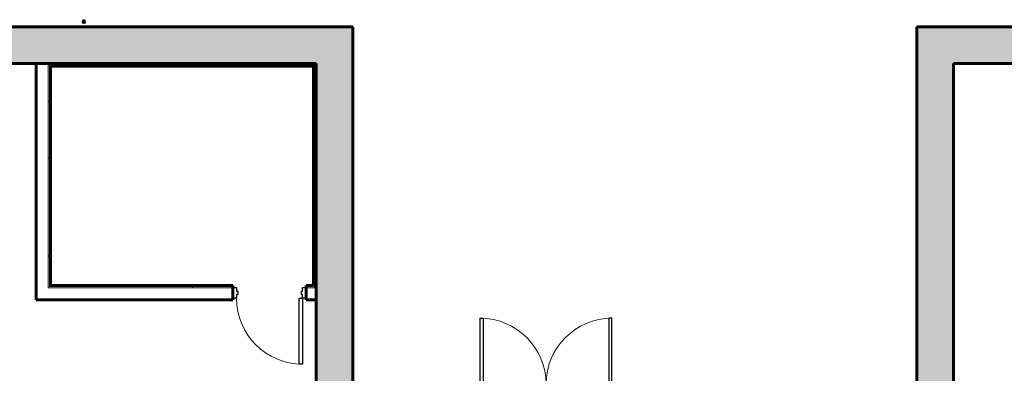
# Model space of a CAD drawing. Header units: inches. Extents: x -703 to 1614, y -204 to 492.
# Tile 7 of 9: x -345 to 193, y 299 to 492. Entities that reach past the tile are written whole.
import ezdxf

# ---------------------------------------------------------------- set-up
doc = ezdxf.new("R2010")
doc.units = ezdxf.units.IN
doc.header["$MEASUREMENT"] = 0
doc.linetypes.add('Center', pattern=[1.25, 0.25, -0.1875, 0.625, -0.1875])
for name, color, linetype, lineweight in [('A-DOOR', 31, 'Continuous', 18), ('A-DOOR-FRAM', 31, 'Continuous', 30), ('A-WALL', 113, 'Continuous', 18), ('A-WALL-PATT', 111, 'Continuous', 60), ('I-WALL', 2, 'Continuous', 18), ('L-SITE-WALL', 31, 'Continuous', 18), ('P-PIPE', 3, 'Continuous', 30), ('P-PIPE-CNTR', 3, 'Center', 40)]:
    doc.layers.add(name, color=color, linetype=linetype, lineweight=lineweight)
pattern_1 = [(50, (0, 0), (13.77135, -1.20496), [1.44, -15.84]), (355, (0, 0), (-2.66442, 14.44218), [1.152, -12.672]), (100.451, (1.148, -0.1), (11.10708, 13.23737), [1.224, -13.462]), (46.184, (0, 3.84), (20.4913, -3.17785), [2.16, -23.76]), (96.636, (1.708, 3.575), (17.94587, 18.70315), [1.836, -20.193]), (351.184, (0, 3.84), (17.9454, 18.7026), [1.728, -19.008]), (21, (1.92, 2.88), (11.46052, -7.73037), [1.44, -15.84]), (326, (1.92, 2.88), (4.67135, 13.92315), [1.152, -12.672]), (71.451, (2.875, 2.236), (16.13207, 6.19284), [1.224, -13.462]), (37.5, (0, 0), (0.233123, 6.39175), [0.634, -11.885, 0.634, -12.23, -12.72]), (37.5, (0, 0), (0.233123, 6.39175), [-25.382, 0.634, -12.086]), (7.5, (0, 0), (5.05073, 7.57304), [0.634, -6.701, 0.634, -11.597, -4.848]), (7.5, (0, 0), (5.05073, 7.57304), [-19.565, 0.634, -4.214]), (327.5, (-4.282, 0), (10.24958, -0.43289), [0.634, -4.166, 0.634, -14.342, -19.872]), (327.5, (-4.282, 0), (10.24958, -0.43289), [-19.776, 0.634, -19.238]), (317.5, (-6.202, 0), (11.19739, 1.92214), [0.634, -5.606, 0.634, -9.312, -14.112]), (317.5, (-6.202, 0), (11.19739, 1.92214), [-16.186, 0.634, -13.478])]
pattern_2 = [(0, (0, 0), (15.36, 3.84), [0.634, -10.886, 0.634, -10.886, -61.44]), (0, (0, 0), (15.36, 3.84), [-23.04, 0.634, -22.406, 0.634, -10.886, -26.88]), (0, (0, 0), (15.36, 3.84), [-57.6, 0.634, -7.046, 0.634, -18.566]), (120, (5.76, 1.92), (-11.005538, 11.38215), [0.634, -10.886, 0.634, -10.886, -61.44]), (120, (5.76, 1.92), (-11.005538, 11.38215), [-23.04, 0.634, -22.406, 0.634, -10.886, -26.88]), (120, (5.76, 1.92), (-11.005538, 11.38215), [-57.6, 0.634, -7.046, 0.634, -18.566]), (240, (7.68, 9.6), (-4.354462, -15.22215), [0.634, -10.886, 0.634, -10.886, -61.44]), (240, (7.68, 9.6), (-4.354462, -15.22215), [-23.04, 0.634, -22.406, 0.634, -10.886, -26.88]), (240, (7.68, 9.6), (-4.354462, -15.22215), [-57.6, 0.634, -7.046, 0.634, -18.566])]

# ---------------------------------------------------------------- blocks, each defined once
blk = doc.blocks.new('Door-Passage-Single-Flush - 36_ x 84_-580594-Compressed Air Floor Plan')
at = {"layer": 'A-DOOR', "color": 50, "lineweight": 30}
for p, q in [((16.25, -3.1875), (18, -3.1875)), ((16.25, -39.1875), (16.25, -3.1875)), ((18, -3.1875), (18, -39.1875)), ((18, -39.1875), (16.25, -39.1875))]:
    blk.add_line(p, q, dxfattribs=at)
at = {"layer": 'A-DOOR', "color": 7, "lineweight": 9}
blk.add_arc((18, -3.1875), 36, 180, 270, dxfattribs=at)
at = {"layer": 'A-DOOR-FRAM', "color": 50}
for p, q in [((-20, 2.5625), (-18, 2.5625)), ((-20, -3.1875), (-20, 2.5625)), ((-18, 2.5625), (-18, 0.625)), ((-18, 0.625), (-17.375, 0.625)), ((-17.375, 0.625), (-17.375, -1.25)), ((17.375, 0.625), (18, 0.625)), ((17.375, -1.25), (17.375, 0.625)), ((18, 2.5625), (20, 2.5625)), ((18, 0.625), (18, 2.5625)), ((20, 2.5625), (20, -3.1875)), ((-18, -3.1875), (-20, -3.1875)), ((-18, -1.25), (-18, -3.1875)), ((-17.375, -1.25), (-18, -1.25)), ((18, -1.25), (17.375, -1.25)), ((18, -3.1875), (18, -1.25)), ((20, -3.1875), (18, -3.1875))]:
    blk.add_line(p, q, dxfattribs=at)
blk = doc.blocks.new('Door-Exterior-Double - 72_ x 84_-481738-Compressed Air Floor Plan')
at = {"layer": 'A-DOOR', "color": 50, "lineweight": 30}
for p, q in [((-36, 5.4375), (-36, 41.4375)), ((-36, 41.4375), (-34.25, 41.4375)), ((-34.25, 41.4375), (-34.25, 5.4375)), ((36, 41.4375), (34.25, 41.4375)), ((34.25, 41.4375), (34.25, 5.4375)), ((36, 5.4375), (36, 41.4375)), ((-34.25, 5.4375), (-36, 5.4375)), ((34.25, 5.4375), (36, 5.4375))]:
    blk.add_line(p, q, dxfattribs=at)
at = {"layer": 'A-DOOR', "color": 7, "lineweight": 9}
for centre, start, end in [((-36, 5.4375), 0, 90), ((36, 5.4375), 90, 180)]:
    blk.add_arc(centre, 36, start, end, dxfattribs=at)
at = {"layer": 'A-DOOR-FRAM', "color": 50}
for p, q in [((-36, 5.4375), (-38, 5.4375)), ((-38, 5.4375), (-38, -0.3125)), ((-36, 3.5), (-36, 5.4375)), ((36, 5.4375), (36, 3.5)), ((38, 5.4375), (36, 5.4375)), ((38, -0.3125), (38, 5.4375)), ((-35.375, 3.5), (-36, 3.5)), ((-36, -0.3125), (-36, 1.625)), ((-36, 1.625), (-35.375, 1.625)), ((-35.375, 1.625), (-35.375, 3.5)), ((36, 3.5), (35.375, 3.5)), ((35.375, 3.5), (35.375, 1.625)), ((35.375, 1.625), (36, 1.625)), ((36, 1.625), (36, -0.3125)), ((-38, -0.3125), (-36, -0.3125)), ((36, -0.3125), (38, -0.3125))]:
    blk.add_line(p, q, dxfattribs=at)
blk = doc.blocks.new('ANG M_I Facility_HOST_REVISED_07082024_rvt-1-Compressed Air Floor Plan')
at = {"layer": 'A-WALL-PATT', "lineweight": 9}
h = blk.add_hatch(dxfattribs=at)
h.set_pattern_fill('FP_1', style=0, pattern_type=2)
h.set_pattern_definition(pattern_1)
h.paths.add_polyline_path([(-603.06, 468.34), (-603.06, 488.34), (-163.06, 488.34), (-163.06, 468.34), (-183.06, 468.34)])
h = blk.add_hatch(dxfattribs=at)
h.set_pattern_fill('FP_1', style=0, pattern_type=2)
h.set_pattern_definition(pattern_1)
h.paths.add_polyline_path([(164.94, -11.66), (144.94, -11.66), (144.94, 488.34), (164.94, 488.34), (164.94, 468.34)])
h = blk.add_hatch(dxfattribs=at)
h.set_pattern_fill('FP_1', style=0, pattern_type=2)
h.set_pattern_definition(pattern_1)
h.paths.add_polyline_path([(164.94, 468.34), (164.94, 488.34), (604.94, 488.34), (604.94, 468.34), (584.94, 468.34)])
h = blk.add_hatch(dxfattribs=at)
h.set_pattern_fill('FP_2', style=0, pattern_type=2)
h.set_pattern_definition(pattern_2)
h.paths.add_polyline_path([(-335.44, 347.22), (-335.44, 345.97), (-335.44, 339.97), (-336.06, 339.97), (-336.06, 347.22), (-336.06, 466.84), (-336.06, 468.34), (-335.44, 468.34), (-335.44, 467.46), (-335.44, 466.84)])
h = blk.add_hatch(dxfattribs=at)
h.set_pattern_fill('FP_1', style=0, pattern_type=2)
h.set_pattern_definition(pattern_1)
h.paths.add_polyline_path([(-163.06, -11.66), (-183.06, -11.66), (-183.06, 468.34), (-163.06, 468.34)])
h = blk.add_hatch(dxfattribs=at)
h.set_pattern_fill('FP_2', style=0, pattern_type=2)
h.set_pattern_definition(pattern_2)
h.paths.add_polyline_path([(-329.44, 466.84), (-329.44, 467.46), (-183.94, 467.46), (-183.94, 466.84), (-184.56, 466.84), (-328.19, 466.84), (-328.81, 466.84)])
h = blk.add_hatch(dxfattribs=at)
h.set_pattern_fill('FP_2', style=0, pattern_type=2)
h.set_pattern_definition(pattern_2)
h.paths.add_polyline_path([(-328.81, 466.84), (-328.81, 347.22), (-328.81, 346.6), (-329.44, 346.6), (-329.44, 347.22), (-329.44, 466.84)])
h = blk.add_hatch(dxfattribs=at)
h.set_pattern_fill('FP_2', style=0, pattern_type=2)
h.set_pattern_definition(pattern_2)
h.paths.add_polyline_path([(-328.19, 347.22), (-328.81, 347.22), (-328.81, 466.84), (-328.19, 466.84)])
h = blk.add_hatch(dxfattribs=at)
h.set_pattern_fill('FP_2', style=0, pattern_type=2)
h.set_pattern_definition(pattern_2)
h.paths.add_polyline_path([(-183.94, 345.97), (-184.56, 345.97), (-184.56, 346.6), (-184.56, 347.22), (-184.56, 466.84), (-183.94, 466.84)])
h = blk.add_hatch(dxfattribs=at)
h.set_pattern_fill('FP_2', style=0, pattern_type=2)
h.set_pattern_definition(pattern_2)
h.paths.add_polyline_path([(-329.44, 345.97), (-329.44, 346.6), (-328.81, 346.6), (-228.56, 346.6), (-228.56, 345.97)])
h.paths.add_polyline_path([(-188.56, 346.6), (-184.56, 346.6), (-184.56, 345.97), (-188.56, 345.97)])
h = blk.add_hatch(dxfattribs=at)
h.set_pattern_fill('FP_2', style=0, pattern_type=2)
h.set_pattern_definition(pattern_2)
h.paths.add_polyline_path([(-328.81, 346.6), (-328.81, 347.22), (-328.19, 347.22), (-228.56, 347.22), (-228.56, 346.6)])
h.paths.add_polyline_path([(-184.56, 347.22), (-184.56, 346.6), (-188.56, 346.6), (-188.56, 347.22)])
h = blk.add_hatch(dxfattribs=at)
h.set_pattern_fill('FP_2', style=0, pattern_type=2)
h.set_pattern_definition(pattern_2)
h.paths.add_polyline_path([(-188.56, 339.97), (-184.56, 339.97), (-183.94, 339.97), (-183.06, 339.97), (-183.06, 339.35), (-184.56, 339.35), (-188.56, 339.35)])
h.paths.add_polyline_path([(-336.06, 339.97), (-335.44, 339.97), (-228.56, 339.97), (-228.56, 339.35), (-336.06, 339.35)])
at = {"layer": 'A-WALL', "color": 10}
for p, q in [((-335.44, 467.46), (-335.44, 468.34)), ((-335.44, 466.84), (-335.44, 467.46)), ((-335.44, 466.84), (-335.44, 347.22)), ((-183.94, 467.46), (-329.44, 467.46)), ((-329.44, 466.84), (-329.44, 467.46)), ((-329.44, 466.84), (-329.44, 347.22)), ((-328.81, 466.84), (-328.81, 347.22)), ((-183.94, 467.46), (-183.94, 466.84)), ((-183.94, 345.97), (-183.94, 466.84)), ((-335.44, 345.97), (-335.44, 347.22)), ((-335.44, 339.97), (-335.44, 345.97)), ((-329.44, 346.6), (-329.44, 347.22)), ((-329.44, 345.97), (-329.44, 346.6)), ((-329.44, 345.97), (-228.56, 345.97)), ((-328.81, 346.6), (-328.81, 347.22)), ((-328.81, 346.6), (-228.56, 346.6)), ((-188.56, 346.6), (-184.56, 346.6)), ((-188.56, 345.97), (-184.56, 345.97)), ((-183.94, 345.97), (-184.56, 345.97)), ((-335.44, 339.97), (-228.56, 339.97)), ((-188.56, 339.97), (-184.56, 339.97)), ((-183.94, 339.97), (-184.56, 339.97)), ((-183.06, 339.97), (-183.94, 339.97))]:
    blk.add_line(p, q, dxfattribs=at)
at = {"layer": 'I-WALL', "color": 250, "lineweight": 60}
for p, q in [((-335.44, 468.34), (-336.06, 468.34)), ((-336.06, 468.34), (-336.06, 466.84)), ((-183.06, 468.34), (-335.44, 468.34)), ((-183.06, 467.46), (-183.06, 468.34)), ((-336.06, 466.84), (-336.06, 347.22)), ((-328.19, 466.84), (-184.56, 466.84)), ((-328.19, 347.22), (-328.19, 466.84)), ((-184.56, 466.84), (-184.56, 347.22)), ((-183.06, 466.84), (-183.06, 467.46)), ((-183.06, 339.97), (-183.06, 466.84)), ((-336.06, 347.22), (-336.06, 339.97)), ((-228.56, 347.22), (-328.19, 347.22)), ((-228.56, 339.35), (-228.56, 347.22)), ((-184.56, 347.22), (-188.56, 347.22)), ((-188.56, 347.22), (-188.56, 339.35)), ((-336.06, 339.97), (-336.06, 339.35)), ((-336.06, 339.35), (-228.56, 339.35)), ((-188.56, 339.35), (-184.56, 339.35)), ((-184.56, 339.35), (-183.06, 339.35)), ((-183.06, 339.35), (-183.06, 339.97))]:
    blk.add_line(p, q, dxfattribs=at)
at = {"layer": 'I-WALL', "color": 10}
for p, q in [((-336.06, 468.34), (-336.06, 468.34)), ((-183.06, 468.34), (-183.06, 468.34)), ((-328.19, 466.84), (-328.19, 466.84)), ((-184.56, 466.84), (-184.56, 466.84)), ((-328.19, 347.22), (-328.19, 347.22)), ((-228.56, 347.22), (-228.56, 347.22)), ((-188.56, 347.22), (-188.56, 347.22)), ((-184.56, 347.22), (-184.56, 347.22)), ((-336.06, 339.35), (-336.06, 339.35)), ((-228.56, 339.35), (-228.56, 339.35)), ((-188.56, 339.35), (-188.56, 339.35)), ((-183.06, 339.35), (-183.06, 339.35))]:
    blk.add_line(p, q, dxfattribs=at)
at = {"layer": 'L-SITE-WALL', "color": 250, "lineweight": 60}
for p, q in [((-163.06, 488.34), (-603.06, 488.34)), ((-163.06, 468.34), (-163.06, 488.34)), ((164.94, 488.34), (144.94, 488.34)), ((144.94, 488.34), (144.94, -11.66)), ((604.94, 488.34), (164.94, 488.34)), ((-603.06, 468.34), (-183.06, 468.34)), ((-183.06, 468.34), (-183.06, -11.66)), ((-163.06, -11.66), (-163.06, 468.34)), ((164.94, -11.66), (164.94, 468.34)), ((164.94, 468.34), (584.94, 468.34))]:
    blk.add_line(p, q, dxfattribs=at)
at = {"layer": 'L-SITE-WALL', "color": 10}
for p, q in [((-163.06, 488.34), (-163.06, 488.34)), ((144.94, 488.34), (144.94, 488.34)), ((164.94, 488.34), (164.94, 488.34)), ((-183.06, 468.34), (-183.06, 468.34)), ((-163.06, 468.34), (-163.06, 468.34)), ((164.94, 468.34), (164.94, 468.34))]:
    blk.add_line(p, q, dxfattribs=at)
at = {"layer": 'A-DOOR', "color": 10, "lineweight": 18}
for name, p in [('Door-Passage-Single-Flush - 36_ x 84_-580594-Compressed Air Floor Plan', (-208.56, 343.53)), ('Door-Exterior-Double - 72_ x 84_-481738-Compressed Air Floor Plan', (-57.56, 287.9))]:
    blk.add_blockref(name, p, dxfattribs=at)
blk = doc.blocks.new('Elbow - Welded - Generic - Standard-2487178-Compressed Air Floor Plan')
at = {"layer": 'P-PIPE', "color": 50}
blk.add_line((-309.99, 490.23), (-309.99, 490.23), dxfattribs=at)
blk.add_line((-309.99, 490.23), (-309.99, 490.23), dxfattribs=at)
at = {"layer": 'P-PIPE', "color": 50, "flags": 128}
for points in [[(-310.65, 491.21), (-310.65, 491.12), (-310.65, 490.86), (-310.65, 490.48), (-310.65, 490.23)], [(-309.33, 490.23), (-309.33, 490.64), (-309.33, 490.98), (-309.33, 491.18), (-309.33, 491.21)]]:
    blk.add_lwpolyline(points, dxfattribs=at)
at = {"layer": 'P-PIPE', "color": 50}
for start, end in [(90, 270), (270, 90)]:
    blk.add_arc((-309.99, 491.21), 0.657, start, end, dxfattribs=at)

msp = doc.modelspace()

# ---------------------------------------------------------------- linework, layer by layer
at = {"layer": 'P-PIPE', "color": 90, "lineweight": 40}
for centre, radius, start, end in [((-309.99, 491.21), 0.656, 0, 180), ((-309.99, 491.21), 0.656, 180, 0), ((-309.99, 490.88), 0.328, 90, 270), ((-309.99, 491.54), 0.328, 270, 90)]:
    msp.add_arc(centre, radius, start, end, dxfattribs=at)
at = {"layer": 'P-PIPE-CNTR', "color": 90}
for p, q in [((-310.99, 491.21), (-308.99, 491.21)), ((-309.99, 490.21), (-309.99, 492.21)), ((-309.99, 490.23), (-309.99, 491.21))]:
    msp.add_line(p, q, dxfattribs=at)

# ---------------------------------------------------------------- block references
at = {"lineweight": 5}
msp.add_blockref('ANG M_I Facility_HOST_REVISED_07082024_rvt-1-Compressed Air Floor Plan', (0, 0), dxfattribs=at)
at = {"layer": 'P-PIPE', "color": 50}
msp.add_blockref('Elbow - Welded - Generic - Standard-2487178-Compressed Air Floor Plan', (0, 0), dxfattribs=at)

doc.saveas('drawing.dxf')
